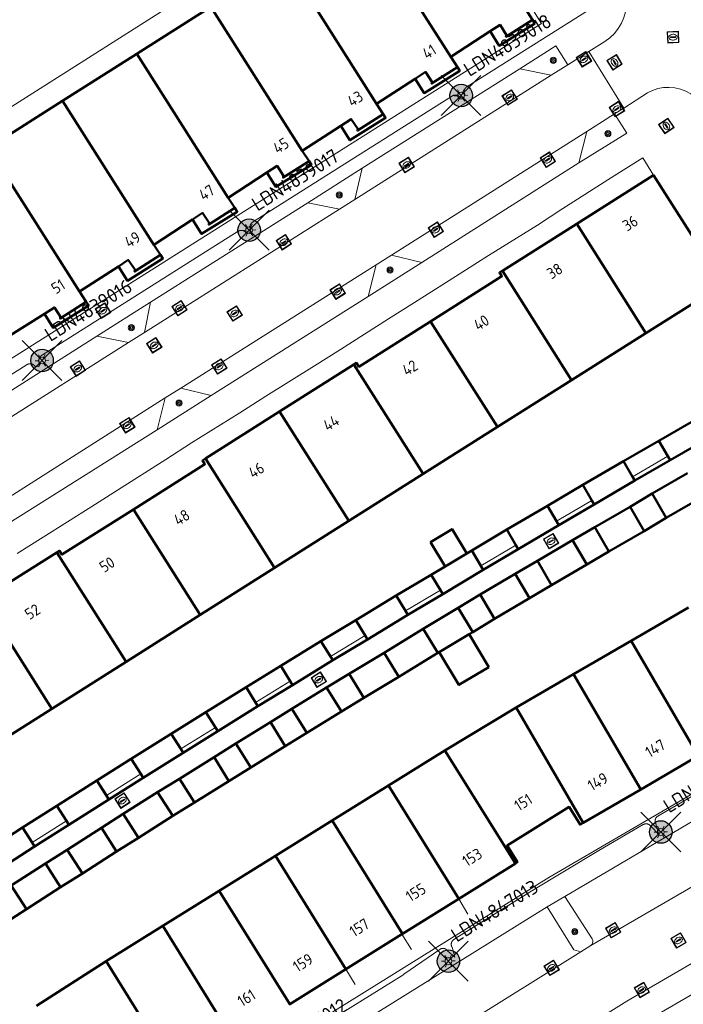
# Model space of a CAD drawing. Header units: metres. Extents: x 94279 to 96109, y 461866 to 463040.
# Tile 99 of 175: x 95335 to 95394, y 462379 to 462466. Entities that reach past the tile are written whole.
import ezdxf
from ezdxf.enums import TextEntityAlignment as Align

# ---------------------------------------------------------------- set-up
doc = ezdxf.new("R2010")
doc.units = ezdxf.units.M
doc.layers.get('0').update_dxf_attribs({"linetype": 'CONTINUOUS'})
for name, color, linetype in [('B-WE-KL-ET_LS_OV_KABEL_EIGENNET_330-G', 10, 'CONTINUOUS'), ('N-WE-ARMATUUR-PRUNUS_E_OPSCHUIF_8M-G', 40, 'CONTINUOUS'), ('N-WE-LICHTMAST_VERVANGEN-G', 7, 'CONTINUOUS')]:
    doc.layers.add(name, color=color, linetype=linetype)
for name, color, linetype, lineweight in [('B_BEBOUWINGSGRENS_0', 132, 'CONTINUOUS', 50), ('B_LUIFEL_1', 132, 'CONTINUOUS', 50), ('B_OVERBOUWLIJN_LIJN_1', 132, 'CONTINUOUS', 50), ('B_TUSSENMUUR_0', 132, 'CONTINUOUS', 50), ('Q_BOOM_0', 251, 'CONTINUOUS', 13), ('Q_BRANDKRAAN_0', 251, 'CONTINUOUS', 13), ('Q_DAMWAND_0', 251, 'CONTINUOUS', 13), ('Q_INSPECTIE_OF_RIOOLPUT_0', 251, 'CONTINUOUS', 13), ('Q_KOLK_0', 251, 'CONTINUOUS', 13), ('Q_LICHTMAST_0', 251, 'CONTINUOUS', 13), ('Q_WATERLEIDINGPUT_0', 251, 'CONTINUOUS', 13), ('T_HEK_0', 251, 'CONTINUOUS', 13), ('T_HEK_LIJN_0', 251, 'CONTINUOUS', 13), ('T_MUUR_30CM_0', 251, 'CONTINUOUS', 13), ('V_WEGGRENS_0', 251, 'CONTINUOUS', 13), ('Z_GBKN_HUISNUMMER_0', 251, 'CONTINUOUS', 13)]:
    doc.layers.add(name, color=color, linetype=linetype, lineweight=lineweight)
doc.styles.add('NLCS-ISO-M500-T25', font='NLCS-ISO.ttf', dxfattribs={"height": 1.25})
doc.styles.get("Standard").update_dxf_attribs({"font": 'isocp.shx'})

# ---------------------------------------------------------------- blocks, each defined once
blk = doc.blocks.new('Q_LICHTMAST')
for points in [[(-0.26, 0.15), (-0.52, 0.3)], [(0, 0.3), (0, 0.6)], [(0.26, 0.15), (0.52, 0.3)], [(-0.26, -0.15), (-0.52, -0.3)], [(0, -0.3), (0, -0.6)], [(0.26, -0.15), (0.52, -0.3)]]:
    blk.add_lwpolyline(points)
blk.add_circle((0, 0), 0.3)
blk = doc.blocks.new('Q_KOLK')
blk.add_lwpolyline([(-0.5, 0.5), (0.5, 0.5), (0.5, -0.5), (-0.5, -0.5)], close=True)
for points in [[(-0.442, 0.464), (0.438, 0.464, -0.414214), (0.459, 0.442), (0.459, -0.437, -0.414214), (0.438, -0.459), (-0.442, -0.459, -0.414214), (-0.463, -0.437), (-0.463, 0.442, -0.414214), (-0.442, 0.464)], [(-0.345, 0.105, 0.380426), (-0.276, -0.18)], [(-0.008, 0.266, 0.240218), (-0.345, 0.105)], [(-0.194, 0.045, 0.853344), (-0.194, -0.032)], [(0.331, 0.111, 0.240191), (-0.008, 0.266)], [(0.185, -0.032, 0.849746), (0.185, 0.045)], [(0.267, -0.176, 0.380426), (0.331, 0.111)], [(-0.276, -0.18, 0.148452), (0.012, -0.257)], [(0.012, -0.257, 0.131742), (0.267, -0.176)]]:
    blk.add_lwpolyline(points, format="xyb")
for points in [[(-0.194, 0.045), (0.185, 0.045)], [(0.185, -0.032), (-0.194, -0.032)]]:
    blk.add_lwpolyline(points)
blk = doc.blocks.new('Q_INSPECTIE_OF_RIOOLPUT')
blk.add_lwpolyline([(-0.5, 0.5), (0.5, 0.5), (0.5, -0.5), (-0.5, -0.5)], close=True)
for points in [[(-0.442, 0.464), (0.438, 0.464, -0.414214), (0.459, 0.442), (0.459, -0.437, -0.414214), (0.438, -0.459), (-0.442, -0.459, -0.414214), (-0.463, -0.437), (-0.463, 0.442), (-0.463, 0.444), (-0.463, 0.446), (-0.463, 0.448), (-0.462, 0.45), (-0.461, 0.451), (-0.46, 0.453), (-0.459, 0.455), (-0.458, 0.456), (-0.457, 0.457), (-0.456, 0.459), (-0.454, 0.46), (-0.453, 0.461), (-0.451, 0.462), (-0.449, 0.462), (-0.447, 0.463), (-0.446, 0.463), (-0.444, 0.464), (-0.442, 0.464)], [(-0.345, 0.105, 0.380426), (-0.276, -0.18)], [(-0.008, 0.266, 0.240218), (-0.345, 0.105)], [(-0.194, 0.045, 0.853344), (-0.194, -0.032)], [(0.331, 0.111, 0.240191), (-0.008, 0.266)], [(0.185, -0.032, 0.849746), (0.185, 0.045)], [(0.267, -0.176, 0.380426), (0.331, 0.111)], [(-0.276, -0.18, 0.148452), (0.012, -0.257)], [(0.012, -0.257, 0.131742), (0.267, -0.176)]]:
    blk.add_lwpolyline(points, format="xyb")
for points in [[(-0.194, 0.045), (0.185, 0.045)], [(0.185, -0.032), (-0.194, -0.032)]]:
    blk.add_lwpolyline(points)
blk = doc.blocks.new('Q_WATERLEIDINGPUT')
blk.add_lwpolyline([(-0.5, 0.5), (0.5, 0.5), (0.5, -0.5), (-0.5, -0.5)], close=True)
for points in [[(-0.442, 0.464), (0.438, 0.464, -0.414214), (0.459, 0.442), (0.459, -0.437, -0.414214), (0.438, -0.459), (-0.442, -0.459, -0.414214), (-0.463, -0.437), (-0.463, 0.442), (-0.463, 0.444), (-0.463, 0.446), (-0.463, 0.448), (-0.462, 0.45), (-0.461, 0.451), (-0.46, 0.453), (-0.459, 0.455), (-0.458, 0.456), (-0.457, 0.457), (-0.456, 0.459), (-0.454, 0.46), (-0.453, 0.461), (-0.451, 0.462), (-0.449, 0.462), (-0.447, 0.463), (-0.446, 0.463), (-0.444, 0.464), (-0.442, 0.464)], [(-0.345, 0.105, 0.380426), (-0.276, -0.18)], [(-0.008, 0.266, 0.240218), (-0.345, 0.105)], [(-0.194, 0.045, 0.853344), (-0.194, -0.032)], [(0.331, 0.111, 0.240191), (-0.008, 0.266)], [(0.185, -0.032, 0.849746), (0.185, 0.045)], [(0.267, -0.176, 0.380426), (0.331, 0.111)], [(-0.276, -0.18, 0.148452), (0.012, -0.257)], [(0.012, -0.257, 0.131742), (0.267, -0.176)]]:
    blk.add_lwpolyline(points, format="xyb")
for points in [[(-0.194, 0.045), (0.185, 0.045)], [(0.185, -0.032), (-0.194, -0.032)]]:
    blk.add_lwpolyline(points)
blk = doc.blocks.new('Q_BRANDKRAAN')
blk.add_lwpolyline([(-0.5, 0.5), (0.5, 0.5), (0.5, -0.5), (-0.5, -0.5)], close=True)
for points in [[(-0.442, 0.464), (0.438, 0.464, -0.414214), (0.459, 0.442), (0.459, -0.437, -0.414214), (0.438, -0.459), (-0.442, -0.459, -0.414214), (-0.463, -0.437), (-0.463, 0.442), (-0.463, 0.444), (-0.463, 0.446), (-0.463, 0.448), (-0.462, 0.45), (-0.461, 0.451), (-0.46, 0.453), (-0.459, 0.455), (-0.458, 0.456), (-0.457, 0.457), (-0.456, 0.459), (-0.454, 0.46), (-0.453, 0.461), (-0.451, 0.462), (-0.449, 0.462), (-0.447, 0.463), (-0.446, 0.463), (-0.444, 0.464), (-0.442, 0.464)], [(-0.345, 0.105, 0.380426), (-0.276, -0.18)], [(-0.008, 0.266, 0.240218), (-0.345, 0.105)], [(-0.194, 0.045, 0.853344), (-0.194, -0.032)], [(0.331, 0.111, 0.240191), (-0.008, 0.266)], [(0.185, -0.032, 0.849746), (0.185, 0.045)], [(0.267, -0.176, 0.380426), (0.331, 0.111)], [(-0.276, -0.18, 0.148452), (0.012, -0.257)], [(0.012, -0.257, 0.131742), (0.267, -0.176)]]:
    blk.add_lwpolyline(points, format="xyb")
for points in [[(-0.194, 0.045), (0.185, 0.045)], [(0.185, -0.032), (-0.194, -0.032)]]:
    blk.add_lwpolyline(points)
blk = doc.blocks.new('Q_BOOM')
for radius in [0.27, 0.18, 0.09]:
    blk.add_circle((0, 0), radius)
blk = doc.blocks.new('LM')
at = {"linetype": 'ByBlock'}
h = blk.add_hatch(color=256, dxfattribs=at)
h.dxf.hatch_style = 1
edge = h.paths.add_edge_path()
edge.add_arc((0, 0), 1, 0, 360)
blk.add_circle((0, 0), 1, dxfattribs=at)
blk = doc.blocks.new('ACMAP_ANN_TEMPLATE_LM')
at = {"color": 0, "style": 'NLCS-ISO-M500-T25'}
blk.add_attdef('LM-NUMMER', (1.5, 1), '', height=1.25, dxfattribs=at)

msp = doc.modelspace()

# ---------------------------------------------------------------- linework, layer by layer
at = {"layer": 'B-WE-KL-ET_LS_OV_KABEL_EIGENNET_330-G', "linetype": 'Continuous', "lineweight": 0}
for points in [[(95318.408, 462424.641), (95335.614, 462435.52), (95335.629, 462435.529), (95335.644, 462435.538), (95335.66, 462435.546), (95335.675, 462435.553), (95335.691, 462435.56), (95335.708, 462435.566), (95335.724, 462435.572), (95335.741, 462435.577), (95335.758, 462435.582), (95335.775, 462435.586), (95335.792, 462435.589), (95335.809, 462435.592), (95335.826, 462435.594), (95335.844, 462435.596), (95335.861, 462435.597), (95335.879, 462435.597), (95335.896, 462435.597), (95335.913, 462435.596), (95335.931, 462435.595), (95335.948, 462435.593), (95335.965, 462435.59), (95335.983, 462435.587), (95336, 462435.583), (95336.016, 462435.579), (95336.033, 462435.574), (95336.05, 462435.568), (95336.066, 462435.562), (95336.082, 462435.555), (95336.098, 462435.548), (95336.114, 462435.54), (95336.129, 462435.532), (95336.144, 462435.523), (95336.159, 462435.514), (95336.173, 462435.504), (95336.187, 462435.493), (95336.201, 462435.482), (95336.214, 462435.471), (95336.227, 462435.459), (95336.239, 462435.447), (95336.251, 462435.434), (95336.262, 462435.421), (95336.274, 462435.407), (95336.284, 462435.394), (95336.294, 462435.379), (95336.304, 462435.365), (95336.622, 462435.329), (95336.726, 462435.632), (95336.717, 462435.647), (95336.709, 462435.662), (95336.701, 462435.678), (95336.693, 462435.693), (95336.686, 462435.709), (95336.68, 462435.726), (95336.674, 462435.742), (95336.669, 462435.759), (95336.664, 462435.776), (95336.66, 462435.793), (95336.657, 462435.81), (95336.654, 462435.827), (95336.652, 462435.844), (95336.65, 462435.862), (95336.649, 462435.879), (95336.649, 462435.896), (95336.649, 462435.914), (95336.65, 462435.931), (95336.651, 462435.949), (95336.653, 462435.966), (95336.656, 462435.983), (95336.659, 462436), (95336.663, 462436.018), (95336.668, 462436.034), (95336.673, 462436.051), (95336.678, 462436.068), (95336.684, 462436.084), (95336.691, 462436.1), (95336.698, 462436.116), (95336.706, 462436.132), (95336.715, 462436.147), (95336.724, 462436.162), (95336.733, 462436.177), (95336.743, 462436.191), (95336.753, 462436.205), (95336.764, 462436.218), (95336.776, 462436.232), (95336.787, 462436.245), (95336.8, 462436.257), (95336.812, 462436.269), (95336.826, 462436.28), (95336.839, 462436.292), (95336.853, 462436.302), (95336.867, 462436.312), (95336.882, 462436.322), (95354.346, 462447.364), (95354.361, 462447.373), (95354.376, 462447.382), (95354.392, 462447.39), (95354.407, 462447.397), (95354.423, 462447.404), (95354.44, 462447.411), (95354.456, 462447.416), (95354.473, 462447.422), (95354.49, 462447.426), (95354.507, 462447.43), (95354.524, 462447.434), (95354.541, 462447.436), (95354.558, 462447.439), (95354.576, 462447.44), (95354.593, 462447.441), (95354.611, 462447.442), (95354.628, 462447.442), (95354.645, 462447.441), (95354.663, 462447.439), (95354.68, 462447.437), (95354.697, 462447.435), (95354.715, 462447.431), (95354.732, 462447.428), (95354.748, 462447.423), (95354.765, 462447.418), (95354.782, 462447.412), (95354.798, 462447.406), (95354.814, 462447.4), (95354.83, 462447.392), (95354.846, 462447.384), (95354.861, 462447.376), (95354.876, 462447.367), (95354.891, 462447.358), (95354.905, 462447.348), (95354.919, 462447.337), (95354.933, 462447.326), (95354.946, 462447.315), (95354.959, 462447.303), (95354.971, 462447.291), (95354.983, 462447.278), (95354.995, 462447.265), (95355.006, 462447.252), (95355.016, 462447.238), (95355.026, 462447.224), (95355.036, 462447.209), (95355.348, 462447.182), (95355.458, 462447.476), (95355.449, 462447.491), (95355.441, 462447.506), (95355.433, 462447.522), (95355.425, 462447.538), (95355.418, 462447.554), (95355.412, 462447.57), (95355.406, 462447.586), (95355.401, 462447.603), (95355.397, 462447.62), (95355.393, 462447.637), (95355.389, 462447.654), (95355.386, 462447.671), (95355.384, 462447.688), (95355.382, 462447.706), (95355.381, 462447.723), (95355.381, 462447.741), (95355.381, 462447.758), (95355.382, 462447.776), (95355.384, 462447.793), (95355.386, 462447.81), (95355.388, 462447.828), (95355.391, 462447.845), (95355.395, 462447.862), (95355.4, 462447.879), (95355.405, 462447.895), (95355.41, 462447.912), (95355.416, 462447.928), (95355.423, 462447.944), (95355.43, 462447.96), (95355.438, 462447.976), (95355.447, 462447.991), (95355.456, 462448.006), (95355.465, 462448.021), (95355.475, 462448.035), (95355.485, 462448.049), (95355.496, 462448.063), (95355.508, 462448.076), (95355.52, 462448.089), (95355.532, 462448.101), (95355.545, 462448.113), (95355.558, 462448.125), (95355.571, 462448.136), (95355.585, 462448.146), (95355.599, 462448.156), (95355.614, 462448.166), (95373.353, 462459.383), (95373.368, 462459.392), (95373.384, 462459.4), (95373.399, 462459.408), (95373.415, 462459.416), (95373.431, 462459.423), (95373.447, 462459.429), (95373.464, 462459.435), (95373.48, 462459.44), (95373.497, 462459.445), (95373.514, 462459.449), (95373.531, 462459.452), (95373.548, 462459.455), (95373.566, 462459.457), (95373.583, 462459.459), (95373.6, 462459.46), (95373.618, 462459.46), (95373.635, 462459.46), (95373.653, 462459.459), (95373.67, 462459.458), (95373.688, 462459.456), (95373.705, 462459.453), (95373.722, 462459.45), (95373.739, 462459.446), (95373.756, 462459.441), (95373.773, 462459.436), (95373.789, 462459.431), (95373.805, 462459.425), (95373.822, 462459.418), (95373.837, 462459.411), (95373.853, 462459.403), (95373.868, 462459.394), (95373.883, 462459.385), (95373.898, 462459.376), (95373.912, 462459.366), (95373.926, 462459.356), (95373.94, 462459.345), (95373.953, 462459.333), (95373.966, 462459.322), (95373.978, 462459.309), (95373.99, 462459.297), (95374.002, 462459.283), (95374.013, 462459.27), (95374.024, 462459.256), (95374.034, 462459.242), (95374.043, 462459.227), (95374.349, 462459.212), (95374.466, 462459.494), (95374.457, 462459.509), (95374.448, 462459.525), (95374.44, 462459.54), (95374.433, 462459.556), (95374.426, 462459.572), (95374.419, 462459.588), (95374.414, 462459.605), (95374.409, 462459.621), (95374.404, 462459.638), (95374.4, 462459.655), (95374.396, 462459.672), (95374.394, 462459.689), (95374.391, 462459.707), (95374.39, 462459.724), (95374.389, 462459.742), (95374.388, 462459.759), (95374.389, 462459.776), (95374.389, 462459.794), (95374.391, 462459.811), (95374.393, 462459.829), (95374.396, 462459.846), (95374.399, 462459.863), (95374.403, 462459.88), (95374.407, 462459.897), (95374.412, 462459.914), (95374.418, 462459.93), (95374.424, 462459.947), (95374.431, 462459.963), (95374.438, 462459.978), (95374.446, 462459.994), (95374.454, 462460.009), (95374.463, 462460.024), (95374.472, 462460.039), (95374.482, 462460.053), (95374.493, 462460.067), (95374.504, 462460.081), (95374.515, 462460.094), (95374.527, 462460.107), (95374.539, 462460.12), (95374.552, 462460.131), (95374.565, 462460.143), (95374.579, 462460.154), (95374.592, 462460.165), (95374.607, 462460.175), (95374.621, 462460.184), (95387.818, 462468.529)], [(95355.593, 462373.003), (95369.031, 462381.367), (95369.042, 462381.374), (95369.053, 462381.381), (95372.227, 462383.589), (95372.242, 462383.599), (95372.256, 462383.608), (95372.271, 462383.616), (95372.287, 462383.625), (95372.302, 462383.632), (95372.318, 462383.639), (95372.334, 462383.646), (95372.35, 462383.651), (95372.366, 462383.657), (95372.383, 462383.662), (95372.4, 462383.666), (95372.417, 462383.669), (95372.434, 462383.672), (95372.451, 462383.675), (95372.468, 462383.677), (95372.485, 462383.678), (95372.502, 462383.679), (95372.52, 462383.679), (95372.537, 462383.678), (95372.554, 462383.677), (95372.571, 462383.675), (95372.588, 462383.673), (95372.605, 462383.67), (95372.622, 462383.667), (95372.639, 462383.663), (95372.656, 462383.658), (95372.672, 462383.653), (95372.688, 462383.647), (95372.704, 462383.641), (95372.72, 462383.634), (95372.736, 462383.626), (95372.751, 462383.618), (95372.766, 462383.61), (95372.781, 462383.601), (95372.795, 462383.591), (95372.809, 462383.581), (95372.823, 462383.571), (95372.836, 462383.56), (95372.849, 462383.549), (95372.862, 462383.537), (95372.874, 462383.525), (95372.886, 462383.512), (95372.897, 462383.499), (95372.908, 462383.485), (95372.918, 462383.472), (95372.928, 462383.457), (95372.937, 462383.443), (95373.567, 462382.904), (95373.321, 462383.772), (95373.312, 462383.787), (95373.304, 462383.802), (95373.296, 462383.817), (95373.289, 462383.833), (95373.282, 462383.849), (95373.276, 462383.865), (95373.27, 462383.881), (95373.265, 462383.898), (95373.261, 462383.915), (95373.257, 462383.931), (95373.254, 462383.948), (95373.251, 462383.965), (95373.249, 462383.983), (95373.247, 462384), (95373.246, 462384.017), (95373.246, 462384.034), (95373.246, 462384.052), (95373.247, 462384.069), (95373.248, 462384.086), (95373.25, 462384.103), (95373.253, 462384.12), (95373.256, 462384.137), (95373.26, 462384.154), (95373.264, 462384.171), (95373.269, 462384.187), (95373.275, 462384.204), (95373.281, 462384.22), (95373.287, 462384.236), (95373.295, 462384.252), (95373.302, 462384.267), (95373.31, 462384.282), (95373.319, 462384.297), (95373.328, 462384.312), (95373.338, 462384.326), (95373.348, 462384.34), (95373.359, 462384.353), (95373.37, 462384.366), (95373.382, 462384.379), (95373.394, 462384.392), (95373.407, 462384.404), (95373.419, 462384.415), (95373.433, 462384.426), (95373.446, 462384.437), (95373.46, 462384.447), (95373.863, 462384.727), (95373.874, 462384.734), (95373.885, 462384.741), (95380.403, 462388.798), (95386.355, 462392.381), (95390.295, 462394.673), (95390.31, 462394.682), (95390.326, 462394.69), (95390.342, 462394.697), (95390.358, 462394.704), (95390.374, 462394.71), (95390.39, 462394.716), (95390.407, 462394.721), (95390.424, 462394.726), (95390.441, 462394.73), (95390.458, 462394.733), (95390.475, 462394.736), (95390.493, 462394.738), (95390.51, 462394.74), (95390.527, 462394.741), (95390.545, 462394.741), (95390.562, 462394.741), (95390.58, 462394.74), (95390.597, 462394.739), (95390.614, 462394.737), (95390.632, 462394.734), (95390.649, 462394.731), (95390.666, 462394.727), (95390.683, 462394.722), (95390.699, 462394.717), (95390.716, 462394.712), (95390.732, 462394.705), (95390.748, 462394.699), (95390.764, 462394.691), (95390.78, 462394.683), (95390.795, 462394.675), (95390.81, 462394.666), (95390.825, 462394.657), (95390.839, 462394.647), (95390.853, 462394.636), (95390.867, 462394.625), (95390.88, 462394.614), (95390.893, 462394.602), (95390.905, 462394.59), (95390.917, 462394.577), (95390.928, 462394.564), (95390.939, 462394.55), (95390.95, 462394.536), (95390.96, 462394.522), (95390.97, 462394.508), (95390.979, 462394.493), (95391.679, 462393.787), (95391.411, 462394.744), (95391.402, 462394.759), (95391.394, 462394.775), (95391.387, 462394.791), (95391.38, 462394.807), (95391.374, 462394.823), (95391.368, 462394.839), (95391.363, 462394.856), (95391.358, 462394.873), (95391.354, 462394.89), (95391.351, 462394.907), (95391.348, 462394.924), (95391.346, 462394.942), (95391.344, 462394.959), (95391.343, 462394.976), (95391.343, 462394.994), (95391.343, 462395.011), (95391.344, 462395.029), (95391.346, 462395.046), (95391.348, 462395.063), (95391.35, 462395.081), (95391.354, 462395.098), (95391.357, 462395.115), (95391.362, 462395.132), (95391.367, 462395.148), (95391.373, 462395.165), (95391.379, 462395.181), (95391.386, 462395.197), (95391.393, 462395.213), (95391.401, 462395.229), (95391.409, 462395.244), (95391.418, 462395.259), (95391.428, 462395.274), (95391.438, 462395.288), (95391.448, 462395.302), (95391.459, 462395.316), (95391.47, 462395.329), (95391.482, 462395.342), (95391.494, 462395.354), (95391.507, 462395.366), (95391.52, 462395.378), (95391.534, 462395.389), (95391.548, 462395.399), (95391.562, 462395.409), (95391.577, 462395.419), (95391.592, 462395.428), (95401.652, 462401.281)]]:
    msp.add_lwpolyline(points, dxfattribs=at)
at = {"layer": 'B_BEBOUWINGSGRENS_0'}
for p, q in [((95351.914, 462467.296), (95345.328, 462463.118)), ((95345.328, 462463.118), (95338.741, 462458.94)), ((95338.741, 462458.94), (95332.155, 462454.762)), ((95391.2, 462452.35), (95384.383, 462448.031)), ((95397.361, 462442.64), (95391.2, 462452.35)), ((95384.383, 462448.031), (95377.794, 462443.856)), ((95390.526, 462438.317), (95397.361, 462442.64)), ((95383.934, 462434.148), (95390.526, 462438.317)), ((95364.61, 462435.518), (95358.018, 462431.346)), ((95377.345, 462429.981), (95383.934, 462434.148)), ((95358.018, 462431.346), (95351.427, 462427.175)), ((95395.321, 462430.845), (95391.68, 462428.743)), ((95370.749, 462425.809), (95377.345, 462429.981)), ((95391.68, 462428.743), (95392.464, 462427.386)), ((95392.664, 462427.039), (95396.316, 462429.122)), ((95388.545, 462426.942), (95384.924, 462424.831)), ((95389.345, 462425.568), (95388.545, 462426.942)), ((95392.464, 462427.386), (95392.664, 462427.039)), ((95364.157, 462421.64), (95370.749, 462425.809)), ((95394.211, 462425.876), (95391.076, 462424.071)), ((95385.919, 462423.108), (95389.547, 462425.222)), ((95389.547, 462425.222), (95389.345, 462425.568)), ((95384.924, 462424.831), (95385.719, 462423.454)), ((95391.076, 462424.071), (95392.33, 462421.908)), ((95385.719, 462423.454), (95385.919, 462423.108)), ((95392.33, 462421.908), (95395.456, 462423.714)), ((95381.796, 462422.985), (95378.194, 462420.863)), ((95382.603, 462421.615), (95381.796, 462422.985)), ((95389.113, 462422.901), (95385.985, 462421.088)), ((95390.366, 462420.738), (95389.113, 462422.901)), ((95357.565, 462417.47), (95364.157, 462421.64)), ((95382.806, 462421.27), (95382.603, 462421.615)), ((95378.194, 462420.863), (95378.988, 462419.485)), ((95379.188, 462419.139), (95382.806, 462421.27)), ((95385.985, 462421.088), (95387.243, 462418.927)), ((95387.243, 462418.927), (95390.366, 462420.738)), ((95384.013, 462419.925), (95380.893, 462418.101)), ((95385.275, 462417.767), (95384.013, 462419.925)), ((95338.24, 462418.841), (95331.648, 462414.672)), ((95375.067, 462419.011), (95374.617, 462418.741)), ((95375.884, 462417.647), (95375.067, 462419.011)), ((95378.988, 462419.485), (95379.188, 462419.139)), ((95374.617, 462418.741), (95372.702, 462417.594)), ((95380.893, 462418.101), (95382.158, 462415.945)), ((95350.973, 462413.301), (95357.565, 462417.47)), ((95372.702, 462417.594), (95371.477, 462416.859)), ((95372.488, 462415.145), (95376.089, 462417.304)), ((95376.089, 462417.304), (95375.884, 462417.647)), ((95382.158, 462415.945), (95385.275, 462417.767)), ((95371.477, 462416.859), (95372.284, 462415.489)), ((95378.924, 462416.942), (95375.818, 462415.098)), ((95380.2, 462414.792), (95378.924, 462416.942)), ((95372.284, 462415.489), (95372.488, 462415.145)), ((95368.364, 462415.002), (95364.783, 462412.825)), ((95369.19, 462413.643), (95368.364, 462415.002)), ((95375.818, 462415.098), (95377.096, 462412.95)), ((95377.096, 462412.95), (95380.2, 462414.792)), ((95369.398, 462413.301), (95369.19, 462413.643)), ((95373.866, 462413.911), (95370.766, 462412.05)), ((95375.152, 462411.767), (95373.866, 462413.911)), ((95394.306, 462413.962), (95389.205, 462410.998)), ((95344.381, 462409.132), (95350.973, 462413.301)), ((95364.783, 462412.825), (95365.603, 462411.462)), ((95365.809, 462411.12), (95369.398, 462413.301)), ((95370.766, 462412.05), (95372.057, 462409.909)), ((95374.838, 462411.578), (95375.152, 462411.767)), ((95361.683, 462410.953), (95358.122, 462408.755)), ((95362.518, 462409.6), (95361.683, 462410.953)), ((95365.603, 462411.462), (95365.809, 462411.12)), ((95372.185, 462409.986), (95374.838, 462411.578)), ((95389.205, 462410.998), (95384.107, 462408.027)), ((95337.789, 462404.962), (95344.381, 462409.132)), ((95359.154, 462407.054), (95362.728, 462409.259)), ((95362.728, 462409.259), (95362.518, 462409.6)), ((95367.295, 462409.935), (95364.2, 462408.067)), ((95368.587, 462407.795), (95367.295, 462409.935)), ((95372.057, 462409.909), (95372.185, 462409.986)), ((95358.122, 462408.755), (95358.947, 462407.396)), ((95358.947, 462407.396), (95359.154, 462407.054)), ((95364.2, 462408.067), (95365.497, 462405.93)), ((95365.497, 462405.93), (95368.587, 462407.795)), ((95384.107, 462408.027), (95379.01, 462405.056)), ((95355.034, 462406.874), (95351.468, 462404.653)), ((95355.875, 462405.524), (95355.034, 462406.874)), ((95362.182, 462406.848), (95359.107, 462404.948)), ((95363.496, 462404.721), (95362.182, 462406.848)), ((95331.196, 462400.793), (95337.789, 462404.962)), ((95352.521, 462402.964), (95356.087, 462405.185)), ((95356.087, 462405.185), (95355.875, 462405.524)), ((95359.107, 462404.948), (95360.425, 462402.823)), ((95379.01, 462405.056), (95372.686, 462401.256)), ((95351.468, 462404.653), (95352.31, 462403.304)), ((95360.425, 462402.823), (95363.496, 462404.721)), ((95352.31, 462403.304), (95352.521, 462402.964)), ((95357.205, 462403.766), (95354.135, 462401.865)), ((95358.521, 462401.641), (95357.205, 462403.766)), ((95348.402, 462402.742), (95344.846, 462400.521)), ((95349.244, 462401.394), (95348.402, 462402.742)), ((95349.456, 462401.055), (95349.244, 462401.394)), ((95354.135, 462401.865), (95355.452, 462399.74)), ((95355.452, 462399.74), (95358.521, 462401.641)), ((95372.686, 462401.256), (95367.678, 462398.137)), ((95344.846, 462400.521), (95345.684, 462399.17)), ((95345.894, 462398.83), (95349.456, 462401.055)), ((95352.193, 462400.659), (95349.129, 462398.743)), ((95353.519, 462398.536), (95352.193, 462400.659)), ((95390.06, 462397.799), (95395.161, 462400.763)), ((95345.684, 462399.17), (95345.894, 462398.83)), ((95349.129, 462398.743), (95350.456, 462396.625)), ((95341.786, 462398.591), (95338.245, 462396.342)), ((95342.638, 462397.249), (95341.786, 462398.591)), ((95350.456, 462396.625), (95353.519, 462398.536)), ((95367.678, 462398.137), (95362.665, 462395.025)), ((95384.959, 462394.835), (95390.06, 462397.799)), ((95339.308, 462394.66), (95342.852, 462396.911)), ((95342.852, 462396.911), (95342.638, 462397.249)), ((95347.188, 462397.547), (95344.14, 462395.613)), ((95348.526, 462395.435), (95347.188, 462397.547)), ((95338.245, 462396.342), (95339.094, 462394.998)), ((95344.14, 462395.613), (95345.478, 462393.502)), ((95345.478, 462393.502), (95348.526, 462395.435)), ((95335.187, 462394.402), (95331.661, 462392.126)), ((95336.049, 462393.066), (95335.187, 462394.402)), ((95339.094, 462394.998), (95339.308, 462394.66)), ((95342.203, 462394.387), (95339.161, 462392.435)), ((95343.55, 462392.282), (95342.203, 462394.387)), ((95362.665, 462395.025), (95357.659, 462391.902)), ((95332.738, 462390.452), (95336.266, 462392.73)), ((95336.266, 462392.73), (95336.049, 462393.066)), ((95339.161, 462392.435), (95340.513, 462390.332)), ((95340.513, 462390.332), (95343.55, 462392.282)), ((95357.659, 462391.902), (95352.649, 462388.786)), ((95337.223, 462391.205), (95334.189, 462389.256)), ((95338.574, 462389.102), (95337.223, 462391.205)), ((95373.914, 462388.076), (95378.943, 462391.211)), ((95334.189, 462389.256), (95335.537, 462387.151)), ((95335.537, 462387.151), (95338.574, 462389.102)), ((95352.649, 462388.786), (95347.642, 462385.667)), ((95368.929, 462384.97), (95373.914, 462388.076)), ((95347.642, 462385.667), (95342.608, 462382.531)), ((95363.895, 462381.833), (95368.874, 462384.936)), ((95368.874, 462384.936), (95368.929, 462384.97)), ((95342.608, 462382.531), (95336.423, 462378.56)), ((95358.914, 462378.729), (95363.895, 462381.833)), ((95358.853, 462378.691), (95358.914, 462378.729))]:
    msp.add_line(p, q, dxfattribs=at)
for points in [[(95373.213, 462462.842), (95376.706, 462465.118), (95377.577, 462465.685), (95378.143, 462464.789), (95378.099, 462464.643), (95380.452, 462466.14), (95376.77, 462472.013), (95377.196, 462472.274)], [(95366.62, 462458.673), (95370.045, 462460.904), (95370.975, 462461.51), (95371.541, 462460.616), (95371.497, 462460.47), (95373.788, 462461.933), (95373.213, 462462.842)], [(95360.028, 462454.505), (95363.453, 462456.736), (95364.36, 462457.327), (95364.956, 462456.445), (95364.912, 462456.299), (95367.204, 462457.751), (95366.62, 462458.673)], [(95353.436, 462450.336), (95356.89, 462452.567), (95357.805, 462453.158), (95358.359, 462452.27), (95358.315, 462452.124), (95360.629, 462453.6), (95360.028, 462454.505)], [(95346.843, 462446.167), (95350.294, 462448.415), (95351.175, 462448.989), (95351.77, 462448.101), (95351.726, 462447.955), (95354.045, 462449.429), (95353.436, 462450.336)], [(95340.251, 462441.998), (95343.701, 462444.245), (95344.583, 462444.82), (95345.181, 462443.93), (95345.137, 462443.784), (95347.451, 462445.261), (95346.843, 462446.167)], [(95377.794, 462443.856), (95377.525, 462443.686), (95377.745, 462443.364), (95371.42, 462439.358)], [(95333.659, 462437.829), (95337.136, 462440.028), (95338.028, 462440.592), (95338.574, 462439.756), (95338.53, 462439.61), (95340.859, 462441.088), (95340.251, 462441.998)], [(95371.42, 462439.358), (95365.059, 462435.329), (95364.845, 462435.667), (95364.61, 462435.518)], [(95351.427, 462427.175), (95351.159, 462427.006), (95351.382, 462426.664), (95345.05, 462422.667)], [(95345.05, 462422.667), (95338.693, 462418.654), (95338.479, 462418.992), (95338.24, 462418.841)], [(95378.943, 462391.211), (95379.125, 462391.324), (95378.199, 462392.808), (95383.715, 462396.246), (95384.689, 462394.678), (95384.959, 462394.835)]]:
    msp.add_lwpolyline(points, dxfattribs=at)
at = {"layer": 'B_LUIFEL_1'}
for p, q in [((95391.68, 462428.743), (95388.545, 462426.942)), ((95388.545, 462426.942), (95389.345, 462425.568)), ((95389.547, 462425.222), (95392.664, 462427.039)), ((95389.345, 462425.568), (95389.547, 462425.222)), ((95384.924, 462424.831), (95381.796, 462422.985)), ((95391.076, 462424.071), (95389.113, 462422.901)), ((95381.796, 462422.985), (95382.806, 462421.27)), ((95382.806, 462421.27), (95385.919, 462423.108)), ((95390.366, 462420.738), (95392.33, 462421.908)), ((95378.194, 462420.863), (95375.067, 462419.011)), ((95385.985, 462421.088), (95384.013, 462419.925)), ((95371.404, 462419.759), (95372.702, 462417.594)), ((95375.067, 462419.011), (95376.089, 462417.304)), ((95376.089, 462417.304), (95379.188, 462419.139)), ((95385.275, 462417.767), (95387.243, 462418.927)), ((95380.893, 462418.101), (95378.924, 462416.942)), ((95371.477, 462416.859), (95368.364, 462415.002)), ((95380.2, 462414.792), (95382.158, 462415.945)), ((95368.364, 462415.002), (95369.19, 462413.643)), ((95369.398, 462413.301), (95372.488, 462415.145)), ((95375.818, 462415.098), (95373.866, 462413.911)), ((95369.19, 462413.643), (95369.398, 462413.301)), ((95364.783, 462412.825), (95361.683, 462410.953)), ((95375.152, 462411.767), (95377.096, 462412.95)), ((95370.766, 462412.05), (95367.295, 462409.935)), ((95361.683, 462410.953), (95362.728, 462409.259)), ((95362.728, 462409.259), (95365.809, 462411.12)), ((95376.588, 462408.663), (95374.838, 462411.578)), ((95368.587, 462407.795), (95372.057, 462409.909)), ((95358.122, 462408.755), (95355.034, 462406.874)), ((95364.2, 462408.067), (95362.182, 462406.848)), ((95355.034, 462406.874), (95355.875, 462405.524)), ((95356.087, 462405.185), (95359.154, 462407.054)), ((95363.496, 462404.721), (95365.497, 462405.93)), ((95355.875, 462405.524), (95356.087, 462405.185)), ((95359.107, 462404.948), (95357.205, 462403.766)), ((95351.468, 462404.653), (95348.402, 462402.742)), ((95348.402, 462402.742), (95349.244, 462401.394)), ((95349.456, 462401.055), (95352.521, 462402.964)), ((95358.521, 462401.641), (95360.425, 462402.823)), ((95349.244, 462401.394), (95349.456, 462401.055)), ((95354.135, 462401.865), (95352.193, 462400.659)), ((95344.846, 462400.521), (95341.786, 462398.591)), ((95353.519, 462398.536), (95355.452, 462399.74)), ((95342.852, 462396.911), (95345.894, 462398.83)), ((95349.129, 462398.743), (95347.188, 462397.547)), ((95341.786, 462398.591), (95342.852, 462396.911)), ((95338.245, 462396.342), (95335.187, 462394.402)), ((95348.526, 462395.435), (95350.456, 462396.625)), ((95344.14, 462395.613), (95342.203, 462394.387)), ((95335.187, 462394.402), (95336.049, 462393.066)), ((95336.266, 462392.73), (95339.308, 462394.66)), ((95343.55, 462392.282), (95345.478, 462393.502)), ((95336.049, 462393.066), (95336.266, 462392.73)), ((95339.161, 462392.435), (95337.223, 462391.205)), ((95338.574, 462389.102), (95340.513, 462390.332)), ((95332.129, 462384.961), (95335.537, 462387.151))]:
    msp.add_line(p, q, dxfattribs=at)
for points in [[(95374.617, 462418.741), (95373.319, 462420.907), (95371.404, 462419.759)], [(95372.702, 462417.594), (95374.617, 462418.741), (95374.617, 462418.741)], [(95372.185, 462409.986), (95373.935, 462407.071), (95376.588, 462408.663)]]:
    msp.add_lwpolyline(points, dxfattribs=at)
at = {"layer": 'B_OVERBOUWLIJN_LIJN_1'}
for points in [[(95380.452, 462466.14), (95380.662, 462465.813), (95377.503, 462463.84), (95376.706, 462465.118)], [(95373.788, 462461.933), (95373.997, 462461.605), (95370.839, 462459.632), (95370.045, 462460.904)], [(95367.204, 462457.751), (95367.413, 462457.423), (95364.255, 462455.45), (95363.453, 462456.736)], [(95360.629, 462453.6), (95360.839, 462453.272), (95357.68, 462451.299), (95356.89, 462452.567)], [(95354.045, 462449.429), (95354.254, 462449.102), (95351.095, 462447.129), (95350.294, 462448.415)], [(95347.451, 462445.261), (95347.66, 462444.933), (95344.501, 462442.961), (95343.701, 462444.245)], [(95340.859, 462441.088), (95341.068, 462440.761), (95337.91, 462438.788), (95337.136, 462440.028)]]:
    msp.add_lwpolyline(points, dxfattribs=at)
at = {"layer": 'B_TUSSENMUUR_0'}
for p, q in [((95365.087, 462475.652), (95373.213, 462462.842)), ((95366.62, 462458.673), (95358.501, 462471.474)), ((95360.028, 462454.505), (95351.914, 462467.296)), ((95353.436, 462450.336), (95345.328, 462463.118)), ((95346.843, 462446.167), (95338.741, 462458.94)), ((95340.251, 462441.998), (95332.155, 462454.762)), ((95390.526, 462438.317), (95384.383, 462448.031)), ((95377.794, 462443.856), (95383.934, 462434.148)), ((95371.42, 462439.358), (95377.345, 462429.981)), ((95370.749, 462425.809), (95364.61, 462435.518)), ((95358.018, 462431.346), (95364.157, 462421.64)), ((95357.565, 462417.47), (95351.427, 462427.175)), ((95350.973, 462413.301), (95345.05, 462422.667)), ((95344.381, 462409.132), (95338.24, 462418.841)), ((95337.789, 462404.962), (95331.648, 462414.672)), ((95395.161, 462400.763), (95389.205, 462410.998)), ((95390.06, 462397.799), (95384.107, 462408.027)), ((95379.01, 462405.056), (95384.959, 462394.835)), ((95378.943, 462391.211), (95372.686, 462401.256)), ((95367.678, 462398.137), (95373.914, 462388.076)), ((95368.929, 462384.97), (95362.665, 462395.025)), ((95363.895, 462381.833), (95357.659, 462391.902)), ((95358.914, 462378.729), (95352.649, 462388.786)), ((95353.882, 462375.592), (95347.642, 462385.667)), ((95348.9, 462372.488), (95342.608, 462382.531))]:
    msp.add_line(p, q, dxfattribs=at)
at = {"layer": 'N-WE-LICHTMAST_VERVANGEN-G', "flags": 128}
for points in [[(95372.351, 462457.645), (95375.887, 462461.181)], [(95375.887, 462457.645), (95372.351, 462461.181)], [(95353.538, 462445.69), (95357.074, 462449.226)], [(95357.074, 462445.69), (95353.538, 462449.226)], [(95335.16, 462434.113), (95338.696, 462437.649)], [(95338.696, 462434.113), (95335.16, 462437.649)], [(95390.075, 462392.242), (95393.611, 462395.778)], [(95393.611, 462392.242), (95390.075, 462395.778)], [(95371.225, 462380.779), (95374.761, 462384.315)], [(95374.761, 462380.779), (95371.225, 462384.315)]]:
    msp.add_lwpolyline(points, dxfattribs=at)
at = {"layer": 'Q_DAMWAND_0'}
msp.add_line((95317.488, 462447.821), (95370.7, 462481.611), dxfattribs=at)
at = {"layer": 'T_HEK_0'}
for p, q in [((95389.345, 462425.568), (95392.464, 462427.386)), ((95389.345, 462425.568), (95389.345, 462425.568)), ((95382.603, 462421.615), (95385.719, 462423.454)), ((95375.884, 462417.647), (95378.988, 462419.485)), ((95369.19, 462413.643), (95372.284, 462415.489)), ((95369.19, 462413.643), (95369.19, 462413.643)), ((95362.518, 462409.6), (95365.603, 462411.462)), ((95355.875, 462405.524), (95358.947, 462407.396)), ((95355.875, 462405.524), (95355.875, 462405.524)), ((95349.244, 462401.394), (95352.31, 462403.304)), ((95349.244, 462401.394), (95349.244, 462401.394)), ((95342.638, 462397.249), (95345.684, 462399.17)), ((95336.049, 462393.066), (95339.094, 462394.998)), ((95336.049, 462393.066), (95336.049, 462393.066))]:
    msp.add_line(p, q, dxfattribs=at)
at = {"layer": 'T_HEK_LIJN_0'}
for p, q in [((95373.914, 462388.076), (95374.734, 462386.706)), ((95369.711, 462383.569), (95368.874, 462384.936)), ((95363.895, 462381.833), (95364.725, 462380.48))]:
    msp.add_line(p, q, dxfattribs=at)
at = {"layer": 'T_MUUR_30CM_0'}
for p, q in [((95383.156, 462449.397), (95387.471, 462452.123)), ((95376.567, 462445.215), (95380.889, 462447.915)), ((95369.978, 462441.043), (95374.277, 462443.753)), ((95363.404, 462436.864), (95367.687, 462439.581)), ((95356.781, 462432.705), (95361.098, 462435.424)), ((95350.201, 462428.563), (95354.487, 462431.237)), ((95343.617, 462424.378), (95347.901, 462427.084)), ((95337.033, 462420.196), (95341.337, 462422.914))]:
    msp.add_line(p, q, dxfattribs=at)
at = {"layer": 'V_WEGGRENS_0'}
for p, q in [((95383.587, 462462.134), (95385.468, 462463.318)), ((95388.566, 462458.307), (95385.468, 462463.318)), ((95365.352, 462452.954), (95379.323, 462461.799)), ((95379.323, 462461.799), (95382.12, 462461.213)), ((95382.12, 462461.213), (95383.587, 462462.134)), ((95382.12, 462461.213), (95364.681, 462450.172)), ((95387.734, 462457.779), (95388.566, 462458.307)), ((95387.734, 462457.779), (95385.293, 462456.229)), ((95388.84, 462456.064), (95387.734, 462457.779)), ((95367.95, 462445.249), (95385.293, 462456.229)), ((95385.293, 462456.229), (95384.583, 462453.436)), ((95384.583, 462453.436), (95388.84, 462456.064)), ((95390.237, 462453.869), (95387.471, 462452.123)), ((95391.2, 462452.35), (95390.237, 462453.869)), ((95365.352, 462452.954), (95360.511, 462449.889)), ((95364.681, 462450.172), (95365.352, 462452.954)), ((95384.583, 462453.436), (95370.644, 462444.597)), ((95346.557, 462441.054), (95360.511, 462449.889)), ((95360.511, 462449.889), (95363.319, 462449.312)), ((95363.319, 462449.312), (95364.681, 462450.172)), ((95383.156, 462449.397), (95380.889, 462447.915)), ((95363.319, 462449.312), (95346.025, 462438.362)), ((95367.95, 462445.249), (95366.569, 462444.386)), ((95370.644, 462444.597), (95367.95, 462445.249)), ((95376.567, 462445.215), (95374.277, 462443.753)), ((95349.249, 462433.433), (95366.569, 462444.386)), ((95365.884, 462441.582), (95370.644, 462444.597)), ((95366.569, 462444.386), (95365.884, 462441.582)), ((95365.884, 462441.582), (95351.929, 462432.775)), ((95346.557, 462441.054), (95341.792, 462438.038)), ((95346.025, 462438.362), (95346.557, 462441.054)), ((95369.978, 462441.043), (95367.687, 462439.581)), ((95327.837, 462429.208), (95341.792, 462438.038)), ((95341.792, 462438.038), (95344.606, 462437.495)), ((95344.606, 462437.495), (95346.025, 462438.362)), ((95344.606, 462437.495), (95327.226, 462426.452)), ((95363.404, 462436.864), (95361.098, 462435.424)), ((95347.14, 462429.738), (95351.929, 462432.775)), ((95349.249, 462433.433), (95347.869, 462432.571)), ((95351.929, 462432.775), (95349.249, 462433.433)), ((95330.363, 462421.447), (95347.869, 462432.571)), ((95347.869, 462432.571), (95347.14, 462429.738)), ((95356.781, 462432.705), (95354.487, 462431.237)), ((95333.151, 462420.921), (95347.14, 462429.738)), ((95350.201, 462428.563), (95347.901, 462427.084)), ((95343.617, 462424.378), (95341.337, 462422.914)), ((95337.033, 462420.196), (95334.727, 462418.737)), ((95383.343, 462388.293), (95399.923, 462398.058)), ((95385.646, 462383.941), (95402.869, 462393.963)), ((95383.343, 462388.293), (95381.747, 462387.357)), ((95365.414, 462377.174), (95381.747, 462387.357)), ((95384.746, 462383.361), (95385.646, 462383.941)), ((95384.746, 462383.361), (95368.167, 462373.031))]:
    msp.add_line(p, q, dxfattribs=at)
for points in [[(95307.361, 462419.101), (95381.244, 462465.804), (95377.196, 462472.274)], [(95385.468, 462463.318), (95386.892, 462464.214), (95387.33, 462464.546), (95387.722, 462464.931), (95388.063, 462465.362), (95388.347, 462465.833), (95388.569, 462466.336), (95388.725, 462466.863), (95388.814, 462467.406), (95388.833, 462467.955), (95388.783, 462468.502), (95388.664, 462469.039), (95388.479, 462469.556), (95388.41, 462469.691)], [(95383.587, 462462.134), (95382.517, 462463.821), (95379.323, 462461.799)], [(95388.566, 462458.307), (95390.655, 462459.651), (95391.109, 462459.87), (95391.588, 462460.026), (95392.083, 462460.117), (95392.586, 462460.141), (95393.088, 462460.098), (95393.58, 462459.989), (95394.053, 462459.816), (95394.498, 462459.581), (95394.909, 462459.288), (95395.276, 462458.944), (95395.595, 462458.554), (95397.15, 462456.094), (95398.435, 462454.062)], [(95314.303, 462346.492), (95347.625, 462368.642), (95381.914, 462389.972), (95417.459, 462410.717)], [(95424.076, 462399.49), (95388.836, 462378.993), (95371.244, 462368.012)], [(95426.815, 462398.322), (95391.905, 462378.018), (95355.165, 462355.15), (95333.127, 462340.668), (95300.838, 462318.408), (95300.726, 462318.331)], [(95385.646, 462383.941), (95385.733, 462384.036), (95385.791, 462384.151), (95385.814, 462384.278), (95385.802, 462384.406), (95385.755, 462384.526), (95383.343, 462388.293)], [(95381.747, 462387.357), (95384.137, 462383.551), (95384.746, 462383.361)]]:
    msp.add_lwpolyline(points, dxfattribs=at)

# ---------------------------------------------------------------- block references
at = {"rotation": 31.92}
for p, values in [((95374.119, 462459.413), {'LM-NUMMER': 'LDN4839018'}), ((95355.306, 462447.458), {'LM-NUMMER': 'LDN4839017'}), ((95336.928, 462435.881), {'LM-NUMMER': 'LDN4839016'}), ((95391.843, 462394.01), {'LM-NUMMER': 'LDN4847014'}), ((95372.993, 462382.547), {'LM-NUMMER': 'LDN4847013'}), ((95356.048, 462372.034), {'LM-NUMMER': 'LDN4847012'})]:
    msp.add_blockref('ACMAP_ANN_TEMPLATE_LM', p, dxfattribs=at).add_auto_attribs(values)
at = {"layer": 'N-WE-ARMATUUR-PRUNUS_E_OPSCHUIF_8M-G'}
for p in [(95374.119, 462459.413), (95355.306, 462447.458), (95336.928, 462435.881), (95391.843, 462394.01), (95372.993, 462382.547)]:
    msp.add_blockref('LM', p, dxfattribs=at)
at = {"layer": 'Q_BOOM_0'}
for p, rotation in [((95382.3, 462462.548), 122.3854037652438), ((95387.154, 462456.03), 31.68853334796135), ((95363.31, 462450.591), 32.33927709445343), ((95367.815, 462443.924), 32.35030707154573), ((95344.857, 462438.799), 31.42466560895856), ((95349.088, 462432.105), 32.38130204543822), ((95384.214, 462385.161), 122.1270071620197)]:
    msp.add_blockref('Q_BOOM', p, dxfattribs=dict(at, rotation=rotation))
at = {"layer": 'Q_BRANDKRAAN_0', "rotation": 32.29784256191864}
msp.add_blockref('Q_BRANDKRAAN', (95342.341, 462440.312), dxfattribs=at)
at = {"layer": 'Q_INSPECTIE_OF_RIOOLPUT_0'}
for p, rotation in [((95392.936, 462464.597), 2.731722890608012), ((95387.742, 462462.364), 121.7260094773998), ((95354.029, 462440.064), 32.34066451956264), ((95346.887, 462437.235), 32.34066451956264), ((95393.422, 462384.381), 30.1840029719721)]:
    msp.add_blockref('Q_INSPECTIE_OF_RIOOLPUT', p, dxfattribs=dict(at, rotation=rotation))
at = {"layer": 'Q_KOLK_0'}
for p, rotation in [((95385.027, 462462.633), 32.18846238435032), ((95378.439, 462459.244), 32.3387664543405), ((95387.95, 462458.212), 32.39984017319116), ((95369.296, 462453.249), 32.33876645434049), ((95381.815, 462453.714), 32.33824674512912), ((95371.876, 462447.502), 32.33824674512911), ((95358.392, 462446.387), 32.34066451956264), ((95363.172, 462442.005), 32.30886351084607), ((95349.129, 462440.535), 32.34066451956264), ((95340.101, 462435.167), 32.43128515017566), ((95352.664, 462435.355), 32.30886351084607), ((95344.495, 462430.13), 32.43348014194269), ((95382.112, 462419.833), 30.31121322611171), ((95361.488, 462407.543), 31.67275122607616), ((95344.07, 462396.802), 32.24516256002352), ((95387.628, 462385.296), 30.1949668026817), ((95382.153, 462381.943), 31.92610029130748), ((95390.154, 462379.979), 30.1840029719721)]:
    msp.add_blockref('Q_KOLK', p, dxfattribs=dict(at, rotation=rotation))
at = {"layer": 'Q_LICHTMAST_0'}
for p, rotation in [((95374.119, 462459.413), 32.33778337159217), ((95355.306, 462447.458), 32.34001879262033), ((95336.928, 462435.881), 32.3235059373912), ((95391.843, 462394.01), 30.49649439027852), ((95372.993, 462382.547), 31.94195931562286)]:
    msp.add_blockref('Q_LICHTMAST', p, dxfattribs=dict(at, rotation=rotation))
at = {"layer": 'Q_WATERLEIDINGPUT_0', "rotation": 124.1605898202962}
msp.add_blockref('Q_WATERLEIDINGPUT', (95392.337, 462456.723), dxfattribs=at)

# ---------------------------------------------------------------- texts
at = {"layer": 'Z_GBKN_HUISNUMMER_0'}
for s, rotation, p in [('41', 32.5, (95371.297, 462463.309)), ('43', 32.4, (95364.72, 462459.137)), ('45', 32.5, (95358.128, 462454.97)), ('47', 32.4, (95351.544, 462450.802)), ('36', 32.4, (95389.129, 462448.079)), ('49', 32.5, (95344.949, 462446.63)), ('38', 32.4, (95382.427, 462443.832)), ('51', 32.4, (95338.355, 462442.46)), ('40', 32.4, (95375.92, 462439.249)), ('42', 32.4, (95369.577, 462435.232)), ('44', 32.3, (95362.585, 462430.34)), ('46', 32.3, (95355.947, 462426.141)), ('48', 32.3, (95349.324, 462421.953)), ('50', 32.3, (95342.702, 462417.764)), ('52', 32.3, (95336.079, 462413.576)), ('147', 30.1, (95391.354, 462401.443)), ('149', 30.1, (95386.253, 462398.479)), ('151', 31.9, (95379.635, 462396.649)), ('153', 31.9, (95375.106, 462391.765)), ('155', 31.9, (95370.099, 462388.645)), ('157', 31.9, (95365.09, 462385.523)), ('159', 31.9, (95360.082, 462382.403)), ('161', 31.9, (95355.075, 462379.282))]:
    msp.add_text(s, height=1, rotation=rotation, dxfattribs=at).set_placement(p, align=Align.MIDDLE)

doc.saveas('drawing.dxf')
